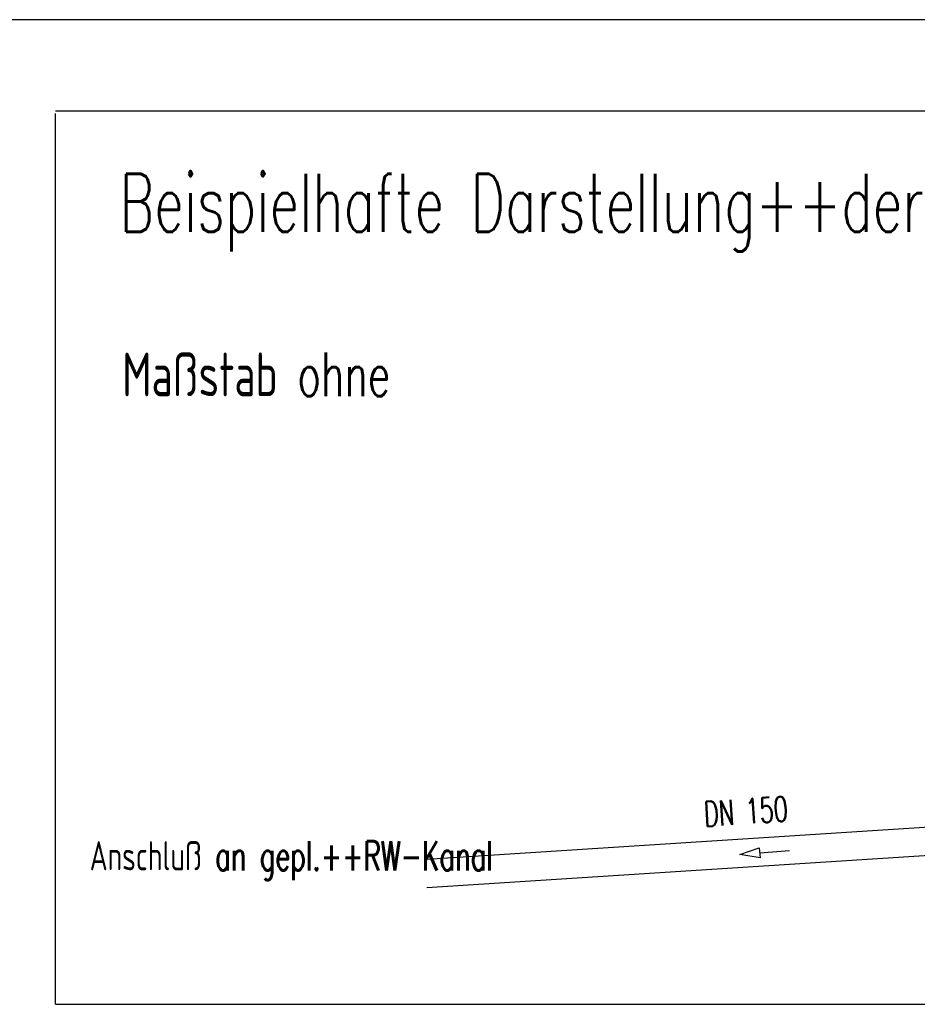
# Model space of a CAD drawing. Extents: x 3409653 to 3410193, y 5788342 to 5789000.
# Tile 45 of 79: x 3409801 to 3409832, y 5788861 to 5788894. Entities that reach past the tile are written whole.
import ezdxf

# ---------------------------------------------------------------- set-up
doc = ezdxf.new("R2010")
doc.units = 0
doc.header["$MEASUREMENT"] = 0
doc.linetypes.add('LINIENART0', pattern=[0])
for name, color, linetype in [('NULLEBENE', 7, 'Continuous'), ('Rahmen', 7, 'Continuous'), ('Schnitt_Ablauf_Mulde', 7, 'Continuous')]:
    doc.layers.add(name, color=color, linetype=linetype)
doc.styles.add('SIMPLEX', font='simplex')

# ---------------------------------------------------------------- blocks, each defined once
blk = doc.blocks.new('TANGAUSR-29')
at = {"layer": 'NULLEBENE', "color": 1, "linetype": 'LINIENART0'}
blk.add_line((0, 0.2), (0, 0.5), dxfattribs=at)
at = {"layer": 'NULLEBENE', "color": 144, "linetype": 'LINIENART0'}
blk.add_line((-0.05, 0.2), (-0.05, 0.2), dxfattribs=at)
at = {"layer": 'NULLEBENE', "color": 128, "linetype": 'LINIENART0'}
for p, q in [((-0.05, 0.2), (0.05, 0.2)), ((0, 0), (-0.05, 0.2)), ((0.05, 0.2), (0, 0))]:
    blk.add_line(p, q, dxfattribs=at)

msp = doc.modelspace()

# ---------------------------------------------------------------- linework, layer by layer
at = {"layer": 'Rahmen', "color": 144, "linetype": 'LINIENART0'}
msp.add_line((3410061.41058, 5788894.47034), (3409701.41058, 5788894.4705), dxfattribs=at)
msp.add_line((3410061.41058, 5788894.47034), (3409701.41058, 5788894.4705), dxfattribs=at)
at = {"layer": 'Schnitt_Ablauf_Mulde', "color": 176, "linetype": 'LINIENART0'}
for p, q in [((3409802.50769, 5788891.33486), (3409861.90976, 5788891.33486)), ((3409802.50769, 5788891.33486), (3409861.90976, 5788891.33486)), ((3409802.50769, 5788860.65722), (3409802.50769, 5788891.2508)), ((3409802.50769, 5788860.65722), (3409802.50769, 5788891.2508)), ((3409802.50769, 5788860.65722), (3409861.80765, 5788860.65722)), ((3409802.50769, 5788860.65722), (3409861.80765, 5788860.65722))]:
    msp.add_line(p, q, dxfattribs=at)
at = {"layer": 'Schnitt_Ablauf_Mulde', "color": 154, "linetype": 'LINIENART0'}
for p, q in [((3409815.25754, 5788865.64724), (3409838.21258, 5788867.12126)), ((3409815.25754, 5788865.64724), (3409838.21258, 5788867.12126)), ((3409815.25754, 5788864.67254), (3409838.70506, 5788866.17734)), ((3409815.25754, 5788864.67254), (3409838.70506, 5788866.17734))]:
    msp.add_line(p, q, dxfattribs=at)

# ---------------------------------------------------------------- block references
at = {"layer": 'Schnitt_Ablauf_Mulde', "xscale": 3.419999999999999, "yscale": 3.419999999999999, "rotation": 274.7757500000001}
msp.add_blockref('TANGAUSR-29', (3409826.00986, 5788865.80049), dxfattribs=at)
msp.add_blockref('TANGAUSR-29', (3409826.00986, 5788865.80049), dxfattribs=at)

# ---------------------------------------------------------------- texts
at = {"layer": 'Schnitt_Ablauf_Mulde', "color": 144, "linetype": 'LINIENART0', "style": 'SIMPLEX', "width": 0.66046}
for s, height, p in [('Beispielhafte Darstellung++der Muldenversickerung', 2, (3409804.702, 5788887.181)), ('Beispielhafte Darstellung++der Muldenversickerung', 2, (3409804.702, 5788887.181)), ('Anschluß an gepl.++RW-Kanal', 1, (3409803.677, 5788865.258)), ('Anschluß an gepl.++RW-Kanal', 1, (3409803.677, 5788865.258))]:
    msp.add_text(s, height=height, dxfattribs=at).set_placement(p)
at = {"layer": 'Schnitt_Ablauf_Mulde', "color": 128, "linetype": 'LINIENART0', "style": 'SIMPLEX', "width": 0.66046}
msp.add_text('Maßstab ohne', height=1.5, dxfattribs=at).set_placement((3409804.795, 5788881.539))
msp.add_text('Maßstab ohne', height=1.5, dxfattribs=at).set_placement((3409804.795, 5788881.539))
at = {"layer": 'Schnitt_Ablauf_Mulde', "color": 144, "linetype": 'LINIENART0', "style": 'SIMPLEX', "width": 0.66046}
msp.add_text('DN 150', height=0.855, rotation=3.785, dxfattribs=at).set_placement((3409824.80834, 5788866.76216))
msp.add_text('DN 150', height=0.855, rotation=3.785, dxfattribs=at).set_placement((3409824.80834, 5788866.76216))

doc.saveas('drawing.dxf')
